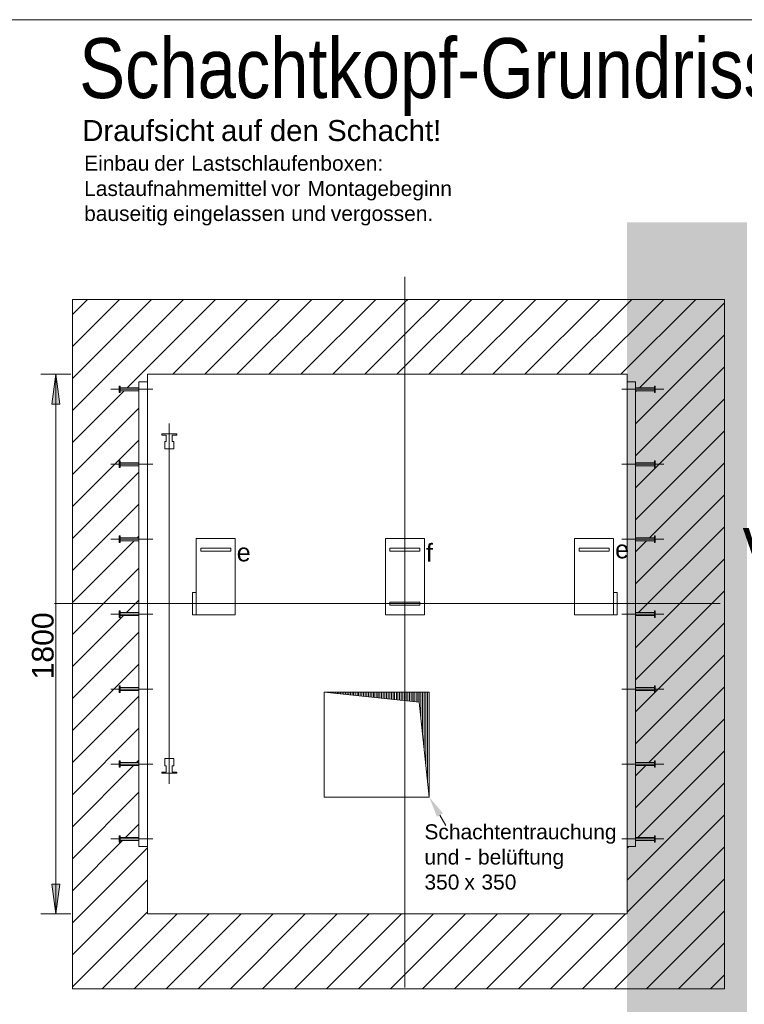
# Model space of a CAD drawing. Extents: x 294 to 994, y 7 to 427.
# Tile 9 of 31: x 561 to 609, y 44 to 110. Entities that reach past the tile are written whole.
import ezdxf
from ezdxf.lldxf.tags import DXFTag

# ---------------------------------------------------------------- set-up
doc = ezdxf.new("R2010")
doc.units = 0
doc.layers.get('0').update_dxf_attribs({"lineweight": 5})
for name, color, linetype, lineweight, true_color in [('3', 9, 'grob', 5, 0x808080), ('7', 6, 'ACAD_ISO10W100', 5, 0xff00ff), ('8_Schraffur', 3, 'Continuous', 5, 0x00ff00)]:
    doc.layers.add(name, color=color, linetype=linetype, lineweight=lineweight, true_color=true_color)
doc.layers.add('9', color=7, linetype='Continuous', lineweight=5)
doc.layers.add('Technik-mittel', color=7, linetype='Continuous', lineweight=13)
doc.layers.add('_3d_View_', color=7, linetype='Continuous')
doc.layers.add('X_Geometrie', color=3, linetype='Continuous', lineweight=50, true_color=0x00ff00, plot=False)
doc.styles.get("Standard").update_dxf_attribs({"font": 'arial.ttf'})
tags = doc.linetypes.add('ACAD_ISO10W100', pattern=[18.5, 12, -3, 0.5, -3]).pattern_tags.tags
tags[10:11] = [DXFTag(74, 4), DXFTag(75, 0), DXFTag(340, '0'), DXFTag(46, 1.0), DXFTag(50, 0.0), DXFTag(44, 0.0), DXFTag(45, 0.0)]
tags[8:9] = [DXFTag(74, 4), DXFTag(75, 0), DXFTag(340, '0'), DXFTag(46, 1.0), DXFTag(50, 0.0), DXFTag(44, 0.0), DXFTag(45, 0.0)]
tags[6:7] = [DXFTag(74, 4), DXFTag(75, 0), DXFTag(340, '0'), DXFTag(46, 1.0), DXFTag(50, 0.0), DXFTag(44, 0.0), DXFTag(45, 0.0)]
tags[4:5] = [DXFTag(74, 4), DXFTag(75, 0), DXFTag(340, '0'), DXFTag(46, 1.0), DXFTag(50, 0.0), DXFTag(44, 0.0), DXFTag(45, 0.0)]
tags = doc.linetypes.add('fein_strichliert', pattern=[4, 1, -2, 1]).pattern_tags.tags
tags[8:9] = [DXFTag(74, 4), DXFTag(75, 0), DXFTag(340, '0'), DXFTag(46, 0.0), DXFTag(50, 0.0), DXFTag(44, 0.0), DXFTag(45, 0.0)]
tags[6:7] = [DXFTag(74, 4), DXFTag(75, 0), DXFTag(340, '0'), DXFTag(46, 0.0), DXFTag(50, 0.0), DXFTag(44, 0.0), DXFTag(45, 0.0)]
tags[4:5] = [DXFTag(74, 4), DXFTag(75, 0), DXFTag(340, '0'), DXFTag(46, 0.0), DXFTag(50, 0.0), DXFTag(44, 0.0), DXFTag(45, 0.0)]
tags = doc.linetypes.add('grob', pattern=[14, 3, -8, 3]).pattern_tags.tags
tags[8:9] = [DXFTag(74, 4), DXFTag(75, 0), DXFTag(340, '0'), DXFTag(46, 0.0), DXFTag(50, 0.0), DXFTag(44, 0.0), DXFTag(45, 0.0)]
tags[6:7] = [DXFTag(74, 4), DXFTag(75, 0), DXFTag(340, '0'), DXFTag(46, 0.0), DXFTag(50, 0.0), DXFTag(44, 0.0), DXFTag(45, 0.0)]
tags[4:5] = [DXFTag(74, 4), DXFTag(75, 0), DXFTag(340, '0'), DXFTag(46, 0.0), DXFTag(50, 0.0), DXFTag(44, 0.0), DXFTag(45, 0.0)]

# ---------------------------------------------------------------- blocks, each defined once
blk = doc.blocks.new('Schraffur-A05LE1BVBH', base_point=(564.404, 45.237))
at = {"color": 0, "linetype": 'fein_strichliert', "lineweight": -2, "ltscale": 0.13}
for p, q in [((586.584, 86.78), (591.042, 91.237)), ((586.584, 91.051), (586.771, 91.237)), ((590.313, 86.238), (595.313, 91.237)), ((594.584, 86.238), (599.584, 91.237)), ((598.855, 86.238), (603.855, 91.237)), ((602.225, 85.337), (607.904, 91.016)), ((601.964, 80.805), (607.904, 86.745)), ((601.964, 85.076), (602.025, 85.137)), ((601.964, 76.534), (607.904, 82.474)), ((601.964, 72.263), (607.904, 78.203)), ((601.964, 67.992), (607.904, 73.932)), ((564.404, 68.871), (566.471, 70.937)), ((603.284, 65.041), (607.904, 69.661)), ((564.404, 64.6), (568.844, 69.04)), ((602.851, 60.337), (607.904, 65.39)), ((564.404, 60.329), (568.844, 64.769)), ((601.964, 63.721), (603.26, 65.017)), ((602.122, 55.337), (607.904, 61.119)), ((568.684, 60.337), (568.844, 60.498)), ((564.404, 56.058), (568.484, 60.137)), ((601.964, 59.45), (602.651, 60.137)), ((601.404, 50.349), (607.904, 56.849)), ((567.954, 55.337), (568.844, 56.227)), ((564.404, 51.787), (567.754, 55.137)), ((601.404, 54.619), (601.522, 54.737)), ((600.564, 45.237), (607.904, 52.578)), ((564.404, 47.516), (569.404, 52.516)), ((566.397, 45.237), (571.397, 50.237)), ((570.668, 45.237), (575.668, 50.237)), ((574.939, 45.237), (579.939, 50.237)), ((579.209, 45.237), (584.209, 50.237)), ((583.48, 45.237), (588.48, 50.237)), ((587.751, 45.237), (592.751, 50.237)), ((592.022, 45.237), (597.022, 50.237)), ((596.293, 45.237), (601.293, 50.237)), ((604.835, 45.237), (607.904, 48.307))]:
    blk.add_line(p, q, dxfattribs=at)
at = {"color": 0, "lineweight": -2}
for p, q in [((586.584, 88.915), (588.907, 91.237)), ((588.178, 86.238), (593.177, 91.237)), ((592.448, 86.238), (597.448, 91.237)), ((596.719, 86.238), (601.719, 91.237)), ((600.99, 86.238), (605.99, 91.237)), ((601.964, 82.94), (607.904, 88.88)), ((601.964, 78.67), (607.904, 84.61)), ((602.903, 75.337), (607.904, 80.339)), ((602.174, 70.337), (607.904, 76.068)), ((601.964, 74.399), (602.703, 75.137)), ((601.964, 65.857), (607.904, 71.797)), ((568.006, 70.337), (568.606, 70.937)), ((564.404, 66.735), (567.806, 70.137)), ((601.964, 70.128), (601.974, 70.137)), ((601.964, 61.586), (607.904, 67.526)), ((564.404, 62.464), (568.844, 66.904)), ((601.964, 57.315), (607.904, 63.255)), ((564.404, 58.193), (568.844, 62.633)), ((601.404, 52.484), (607.904, 58.984)), ((564.404, 53.922), (568.844, 58.362)), ((564.404, 49.651), (569.404, 54.651)), ((598.429, 45.237), (607.904, 54.713)), ((564.404, 45.38), (569.404, 50.38)), ((568.532, 45.237), (573.532, 50.237)), ((572.803, 45.237), (577.803, 50.237)), ((577.074, 45.237), (582.074, 50.237)), ((581.345, 45.237), (586.345, 50.237)), ((585.616, 45.237), (590.616, 50.237)), ((589.887, 45.237), (594.887, 50.237)), ((594.158, 45.237), (599.158, 50.237)), ((602.7, 45.237), (607.904, 50.442)), ((606.97, 45.237), (607.904, 46.171))]:
    blk.add_line(p, q, dxfattribs=at)
blk = doc.blocks.new('Schraffur-A05LE1BXBH', base_point=(564.404, 70.937))
at = {"color": 0, "lineweight": -2}
for p, q in [((564.404, 83.819), (571.823, 91.237)), ((564.404, 88.09), (567.552, 91.237)), ((571.094, 86.238), (576.094, 91.237)), ((575.365, 86.238), (580.365, 91.237)), ((579.636, 86.238), (584.636, 91.237)), ((583.907, 86.238), (586.584, 88.915)), ((564.404, 79.548), (568.844, 83.988)), ((564.404, 75.277), (568.844, 79.717)), ((564.404, 71.006), (568.535, 75.137)), ((568.735, 75.337), (568.844, 75.446)), ((568.606, 70.937), (568.844, 71.175))]:
    blk.add_line(p, q, dxfattribs=at)
at = {"color": 0, "linetype": 'fein_strichliert', "lineweight": -2, "ltscale": 0.13}
for p, q in [((564.404, 85.954), (569.687, 91.237)), ((564.404, 90.225), (565.416, 91.237)), ((568.058, 85.337), (573.958, 91.237)), ((573.229, 86.238), (578.229, 91.237)), ((577.5, 86.238), (582.5, 91.237)), ((581.771, 86.238), (586.584, 91.051)), ((586.042, 86.238), (586.584, 86.78)), ((564.404, 81.683), (567.858, 85.137)), ((564.404, 77.412), (568.844, 81.852)), ((564.404, 73.141), (568.844, 77.581)), ((566.471, 70.937), (568.844, 73.31))]:
    blk.add_line(p, q, dxfattribs=at)
blk = doc.blocks.new('MText-A05LE1CBBH', base_point=(587.886, 51.863))
at = {"color": 0, "linetype": 'ByBlock', "lineweight": -2, "ltscale": 0.13, "char_height": 1, "attachment_point": 1}
for s, insert in [('{\\fArial Unicode MS;Schachtentrauchung}', (587.886, 56.216)), ('{\\fArial Unicode MS;und}', (587.886, 54.534)), ('{\\fArial Unicode MS;belüftung}', (591.458, 54.534)), ('{\\fArial Unicode MS;-}', (590.557, 54.534)), ('{\\fArial Unicode MS;350}', (587.886, 52.863)), ('{\\fArial Unicode MS;x}', (590.551, 52.863)), ('{\\fArial Unicode MS;350}', (591.688, 52.863))]:
    blk.add_mtext(s, dxfattribs=dict(at, insert=insert))
blk = doc.blocks.new('Blockreferenz-A05LE1CJBH', base_point=(601.044, 54.737))
at = {"color": 0, "linetype": 'ByBlock', "lineweight": -2, "ltscale": 0.13}
for p, q in [((601.404, 54.737), (601.404, 85.737)), ((601.404, 85.737), (601.964, 85.737)), ((601.964, 54.737), (601.964, 85.737)), ((601.964, 54.737), (601.404, 54.737))]:
    blk.add_line(p, q, dxfattribs=at)
at = {"layer": '3', "linetype": 'grob', "lineweight": -2, "ltscale": 0.13}
for p, q in [((603.224, 85.44), (603.224, 85.457)), ((603.224, 85.457), (603.284, 85.457)), ((603.224, 85.393), (603.224, 85.44)), ((603.284, 85.457), (603.284, 85.44)), ((603.284, 85.44), (603.284, 85.393)), ((601.964, 85.33), (601.964, 85.337)), ((601.964, 85.337), (603.224, 85.337)), ((601.964, 85.308), (601.964, 85.33)), ((601.964, 85.275), (601.964, 85.308)), ((601.964, 85.237), (601.964, 85.275)), ((601.964, 85.199), (601.964, 85.237)), ((601.964, 85.166), (601.964, 85.199)), ((601.964, 85.145), (601.964, 85.166)), ((601.964, 85.137), (601.964, 85.145)), ((603.224, 85.137), (601.964, 85.137)), ((603.224, 85.321), (603.224, 85.393)), ((603.224, 85.337), (603.224, 85.33)), ((603.224, 85.33), (603.224, 85.308)), ((603.224, 85.237), (603.224, 85.321)), ((603.224, 85.308), (603.224, 85.275)), ((603.224, 85.275), (603.224, 85.237)), ((603.224, 85.153), (603.224, 85.237)), ((603.224, 85.237), (603.224, 85.199)), ((603.224, 85.199), (603.224, 85.166)), ((603.224, 85.166), (603.224, 85.145)), ((603.224, 85.082), (603.224, 85.153)), ((603.224, 85.145), (603.224, 85.137)), ((603.224, 85.034), (603.224, 85.082)), ((603.224, 85.017), (603.224, 85.034)), ((603.284, 85.017), (603.224, 85.017)), ((603.284, 85.393), (603.284, 85.321)), ((603.284, 85.321), (603.284, 85.237)), ((603.284, 85.237), (603.284, 85.153)), ((603.284, 85.153), (603.284, 85.082)), ((603.284, 85.082), (603.284, 85.034)), ((603.284, 85.034), (603.284, 85.017)), ((601.964, 80.33), (601.964, 80.337)), ((601.964, 80.337), (603.224, 80.337)), ((601.964, 80.308), (601.964, 80.33)), ((601.964, 80.275), (601.964, 80.308)), ((601.964, 80.237), (601.964, 80.275)), ((601.964, 80.199), (601.964, 80.237)), ((601.964, 80.166), (601.964, 80.199)), ((601.964, 80.145), (601.964, 80.166)), ((601.964, 80.137), (601.964, 80.145)), ((603.224, 80.44), (603.224, 80.457)), ((603.224, 80.457), (603.284, 80.457)), ((603.224, 80.393), (603.224, 80.44)), ((603.224, 80.321), (603.224, 80.393)), ((603.224, 80.337), (603.224, 80.33)), ((603.224, 80.33), (603.224, 80.308)), ((603.224, 80.237), (603.224, 80.321)), ((603.224, 80.308), (603.224, 80.275)), ((603.224, 80.275), (603.224, 80.237)), ((603.224, 80.153), (603.224, 80.237)), ((603.224, 80.237), (603.224, 80.199)), ((603.224, 80.199), (603.224, 80.166)), ((603.224, 80.166), (603.224, 80.145)), ((603.224, 80.082), (603.224, 80.153)), ((603.224, 80.145), (603.224, 80.137)), ((603.284, 80.457), (603.284, 80.44)), ((603.284, 80.44), (603.284, 80.393)), ((603.284, 80.393), (603.284, 80.321)), ((603.284, 80.321), (603.284, 80.237)), ((603.284, 80.237), (603.284, 80.153)), ((603.284, 80.153), (603.284, 80.082)), ((603.224, 80.137), (601.964, 80.137)), ((603.224, 80.034), (603.224, 80.082)), ((603.224, 80.017), (603.224, 80.034)), ((603.284, 80.017), (603.224, 80.017)), ((603.284, 80.082), (603.284, 80.034)), ((603.284, 80.034), (603.284, 80.017)), ((601.964, 75.33), (601.964, 75.337)), ((601.964, 75.337), (603.224, 75.337)), ((601.964, 75.308), (601.964, 75.33)), ((601.964, 75.275), (601.964, 75.308)), ((601.964, 75.237), (601.964, 75.275)), ((601.964, 75.199), (601.964, 75.237)), ((601.964, 75.166), (601.964, 75.199)), ((601.964, 75.145), (601.964, 75.166)), ((601.964, 75.137), (601.964, 75.145)), ((603.224, 75.137), (601.964, 75.137)), ((603.224, 75.44), (603.224, 75.457)), ((603.224, 75.457), (603.284, 75.457)), ((603.224, 75.393), (603.224, 75.44)), ((603.224, 75.321), (603.224, 75.393)), ((603.224, 75.337), (603.224, 75.33)), ((603.224, 75.33), (603.224, 75.308)), ((603.224, 75.237), (603.224, 75.321)), ((603.224, 75.308), (603.224, 75.275)), ((603.224, 75.275), (603.224, 75.237)), ((603.224, 75.153), (603.224, 75.237)), ((603.224, 75.237), (603.224, 75.199)), ((603.224, 75.199), (603.224, 75.166)), ((603.224, 75.166), (603.224, 75.145)), ((603.224, 75.082), (603.224, 75.153)), ((603.224, 75.145), (603.224, 75.137)), ((603.224, 75.034), (603.224, 75.082)), ((603.224, 75.017), (603.224, 75.034)), ((603.284, 75.017), (603.224, 75.017)), ((603.284, 75.457), (603.284, 75.44)), ((603.284, 75.44), (603.284, 75.393)), ((603.284, 75.393), (603.284, 75.321)), ((603.284, 75.321), (603.284, 75.237)), ((603.284, 75.237), (603.284, 75.153)), ((603.284, 75.153), (603.284, 75.082)), ((603.284, 75.082), (603.284, 75.034)), ((603.284, 75.034), (603.284, 75.017)), ((601.964, 70.33), (601.964, 70.337)), ((601.964, 70.337), (603.224, 70.337)), ((601.964, 70.308), (601.964, 70.33)), ((601.964, 70.275), (601.964, 70.308)), ((603.224, 70.44), (603.224, 70.457)), ((603.224, 70.457), (603.284, 70.457)), ((603.224, 70.393), (603.224, 70.44)), ((603.224, 70.321), (603.224, 70.393)), ((603.224, 70.337), (603.224, 70.33)), ((603.224, 70.33), (603.224, 70.308)), ((603.224, 70.237), (603.224, 70.321)), ((603.224, 70.308), (603.224, 70.275)), ((603.284, 70.457), (603.284, 70.44)), ((603.284, 70.44), (603.284, 70.393)), ((603.284, 70.393), (603.284, 70.321)), ((603.284, 70.321), (603.284, 70.237)), ((601.964, 70.237), (601.964, 70.275)), ((601.964, 70.199), (601.964, 70.237)), ((601.964, 70.166), (601.964, 70.199)), ((601.964, 70.145), (601.964, 70.166)), ((601.964, 70.137), (601.964, 70.145)), ((603.224, 70.137), (601.964, 70.137)), ((603.224, 70.275), (603.224, 70.237)), ((603.224, 70.153), (603.224, 70.237)), ((603.224, 70.237), (603.224, 70.199)), ((603.224, 70.199), (603.224, 70.166)), ((603.224, 70.166), (603.224, 70.145)), ((603.224, 70.082), (603.224, 70.153)), ((603.224, 70.145), (603.224, 70.137)), ((603.224, 70.034), (603.224, 70.082)), ((603.224, 70.017), (603.224, 70.034)), ((603.284, 70.017), (603.224, 70.017)), ((603.284, 70.237), (603.284, 70.153)), ((603.284, 70.153), (603.284, 70.082)), ((603.284, 70.082), (603.284, 70.034)), ((603.284, 70.034), (603.284, 70.017)), ((601.964, 65.33), (601.964, 65.337)), ((601.964, 65.337), (603.224, 65.337)), ((601.964, 65.308), (601.964, 65.33)), ((601.964, 65.275), (601.964, 65.308)), ((601.964, 65.237), (601.964, 65.275)), ((601.964, 65.199), (601.964, 65.237)), ((601.964, 65.166), (601.964, 65.199)), ((601.964, 65.145), (601.964, 65.166)), ((601.964, 65.137), (601.964, 65.145)), ((603.224, 65.137), (601.964, 65.137)), ((603.224, 65.44), (603.224, 65.457)), ((603.224, 65.457), (603.284, 65.457)), ((603.224, 65.393), (603.224, 65.44)), ((603.224, 65.321), (603.224, 65.393)), ((603.224, 65.337), (603.224, 65.33)), ((603.224, 65.33), (603.224, 65.308)), ((603.224, 65.237), (603.224, 65.321)), ((603.224, 65.308), (603.224, 65.275)), ((603.224, 65.275), (603.224, 65.237)), ((603.224, 65.153), (603.224, 65.237)), ((603.224, 65.237), (603.224, 65.199)), ((603.224, 65.199), (603.224, 65.166)), ((603.224, 65.166), (603.224, 65.145)), ((603.224, 65.082), (603.224, 65.153)), ((603.224, 65.145), (603.224, 65.137)), ((603.224, 65.034), (603.224, 65.082)), ((603.284, 65.457), (603.284, 65.44)), ((603.284, 65.44), (603.284, 65.393)), ((603.284, 65.393), (603.284, 65.321)), ((603.284, 65.321), (603.284, 65.237)), ((603.284, 65.237), (603.284, 65.153)), ((603.284, 65.153), (603.284, 65.082)), ((603.284, 65.082), (603.284, 65.034)), ((603.224, 65.017), (603.224, 65.034)), ((603.284, 65.017), (603.224, 65.017)), ((603.284, 65.034), (603.284, 65.017)), ((603.224, 60.44), (603.224, 60.457)), ((603.224, 60.457), (603.284, 60.457)), ((603.224, 60.393), (603.224, 60.44)), ((603.284, 60.457), (603.284, 60.44)), ((603.284, 60.44), (603.284, 60.393)), ((601.964, 60.33), (601.964, 60.337)), ((601.964, 60.337), (603.224, 60.337)), ((601.964, 60.308), (601.964, 60.33)), ((601.964, 60.275), (601.964, 60.308)), ((601.964, 60.237), (601.964, 60.275)), ((601.964, 60.199), (601.964, 60.237)), ((601.964, 60.166), (601.964, 60.199)), ((601.964, 60.145), (601.964, 60.166)), ((601.964, 60.137), (601.964, 60.145)), ((603.224, 60.137), (601.964, 60.137)), ((603.224, 60.321), (603.224, 60.393)), ((603.224, 60.337), (603.224, 60.33)), ((603.224, 60.33), (603.224, 60.308)), ((603.224, 60.237), (603.224, 60.321)), ((603.224, 60.308), (603.224, 60.275)), ((603.224, 60.275), (603.224, 60.237)), ((603.224, 60.153), (603.224, 60.237)), ((603.224, 60.237), (603.224, 60.199)), ((603.224, 60.199), (603.224, 60.166)), ((603.224, 60.166), (603.224, 60.145)), ((603.224, 60.082), (603.224, 60.153)), ((603.224, 60.145), (603.224, 60.137)), ((603.224, 60.034), (603.224, 60.082)), ((603.224, 60.017), (603.224, 60.034)), ((603.284, 60.017), (603.224, 60.017)), ((603.284, 60.393), (603.284, 60.321)), ((603.284, 60.321), (603.284, 60.237)), ((603.284, 60.237), (603.284, 60.153)), ((603.284, 60.153), (603.284, 60.082)), ((603.284, 60.082), (603.284, 60.034)), ((603.284, 60.034), (603.284, 60.017)), ((601.964, 55.33), (601.964, 55.337)), ((601.964, 55.337), (603.224, 55.337)), ((601.964, 55.308), (601.964, 55.33)), ((601.964, 55.275), (601.964, 55.308)), ((601.964, 55.237), (601.964, 55.275)), ((601.964, 55.199), (601.964, 55.237)), ((601.964, 55.166), (601.964, 55.199)), ((603.224, 55.44), (603.224, 55.457)), ((603.224, 55.457), (603.284, 55.457)), ((603.224, 55.393), (603.224, 55.44)), ((603.224, 55.321), (603.224, 55.393)), ((603.224, 55.337), (603.224, 55.33)), ((603.224, 55.33), (603.224, 55.308)), ((603.224, 55.237), (603.224, 55.321)), ((603.224, 55.308), (603.224, 55.275)), ((603.224, 55.275), (603.224, 55.237)), ((603.224, 55.153), (603.224, 55.237)), ((603.224, 55.237), (603.224, 55.199)), ((603.224, 55.199), (603.224, 55.166)), ((603.284, 55.457), (603.284, 55.44)), ((603.284, 55.44), (603.284, 55.393)), ((603.284, 55.393), (603.284, 55.321)), ((603.284, 55.321), (603.284, 55.237)), ((603.284, 55.237), (603.284, 55.153)), ((601.964, 55.145), (601.964, 55.166)), ((601.964, 55.137), (601.964, 55.145)), ((603.224, 55.137), (601.964, 55.137)), ((603.224, 55.166), (603.224, 55.145)), ((603.224, 55.082), (603.224, 55.153)), ((603.224, 55.145), (603.224, 55.137)), ((603.224, 55.034), (603.224, 55.082)), ((603.224, 55.017), (603.224, 55.034)), ((603.284, 55.017), (603.224, 55.017)), ((603.284, 55.153), (603.284, 55.082)), ((603.284, 55.082), (603.284, 55.034)), ((603.284, 55.034), (603.284, 55.017))]:
    blk.add_line(p, q, dxfattribs=at)
at = {"layer": '7', "linetype": 'ACAD_ISO10W100', "lineweight": -2, "ltscale": 0.13}
for p, q in [((601.044, 85.237), (603.844, 85.237)), ((601.044, 80.237), (603.844, 80.237)), ((601.044, 75.237), (603.844, 75.237)), ((601.044, 70.237), (603.844, 70.237)), ((601.044, 65.237), (603.844, 65.237)), ((601.044, 60.237), (603.844, 60.237)), ((601.044, 55.237), (603.844, 55.237))]:
    blk.add_line(p, q, dxfattribs=at)
blk = doc.blocks.new('Blockreferenz-A05LE1CLBH', base_point=(581.204, 58.037))
at = {"color": 0, "linetype": 'ByBlock', "lineweight": -2, "ltscale": 0.13}
for p, q in [((581.204, 65.037), (587.536, 64.358)), ((581.642, 65.037), (581.642, 64.991)), ((581.747, 65.037), (581.747, 64.979)), ((581.852, 65.037), (581.852, 64.968)), ((581.957, 65.037), (581.957, 64.952)), ((582.079, 65.037), (582.079, 64.944)), ((582.184, 65.037), (582.184, 64.932)), ((582.289, 65.037), (582.289, 64.921)), ((582.394, 65.037), (582.394, 64.91)), ((582.517, 65.037), (582.517, 64.897)), ((582.622, 65.037), (582.622, 64.885)), ((582.727, 65.037), (582.727, 64.874)), ((582.832, 65.037), (582.832, 64.863)), ((582.954, 65.037), (582.954, 64.85)), ((583.059, 65.037), (583.059, 64.839)), ((583.164, 65.037), (583.164, 64.827)), ((583.269, 65.037), (583.269, 64.816)), ((583.392, 65.037), (583.392, 64.803)), ((583.497, 65.037), (583.497, 64.792)), ((583.602, 65.037), (583.602, 64.78)), ((583.707, 65.037), (583.707, 64.769)), ((583.829, 65.037), (583.829, 64.756)), ((583.934, 65.037), (583.934, 64.745)), ((584.039, 65.037), (584.039, 64.733)), ((584.144, 65.037), (584.144, 64.722)), ((584.267, 65.037), (584.267, 64.709)), ((584.372, 65.037), (584.372, 64.698)), ((584.477, 65.037), (584.477, 64.687)), ((584.582, 65.037), (584.582, 64.675)), ((584.704, 65.037), (584.704, 64.662)), ((584.809, 65.037), (584.809, 64.651)), ((584.914, 65.037), (584.914, 64.64)), ((585.019, 65.037), (585.019, 64.628)), ((585.142, 65.037), (585.142, 64.615)), ((585.247, 65.037), (585.247, 64.604)), ((585.352, 65.037), (585.352, 64.593)), ((585.457, 65.037), (585.457, 64.581)), ((585.579, 65.037), (585.579, 64.568)), ((585.684, 65.037), (585.684, 64.557)), ((585.789, 65.037), (585.789, 64.546)), ((585.894, 65.037), (585.894, 64.535)), ((586.017, 65.037), (586.017, 64.521)), ((586.122, 65.037), (586.122, 64.51)), ((586.227, 65.037), (586.227, 64.499)), ((586.332, 65.037), (586.332, 64.488)), ((586.454, 65.037), (586.454, 64.474)), ((586.559, 65.037), (586.559, 64.463)), ((586.664, 65.037), (586.664, 64.452)), ((586.769, 65.037), (586.769, 64.441)), ((586.892, 65.037), (586.892, 64.428)), ((586.997, 65.037), (586.997, 64.416)), ((587.102, 65.037), (587.102, 64.405)), ((587.207, 65.037), (587.207, 64.394)), ((587.329, 65.037), (587.329, 64.381)), ((587.434, 65.037), (587.434, 64.369)), ((587.539, 65.037), (587.539, 64.33)), ((587.644, 65.037), (587.644, 63.337)), ((587.767, 65.037), (587.767, 62.177)), ((587.872, 65.037), (587.872, 61.184)), ((587.977, 65.037), (587.977, 60.19)), ((588.082, 65.037), (588.082, 59.197)), ((587.536, 64.358), (588.204, 58.037))]:
    blk.add_line(p, q, dxfattribs=at)
blk = doc.blocks.new('Blockreferenz-A05LE1CNBH', base_point=(566.964, 54.737))
at = {"color": 0, "linetype": 'ByBlock', "lineweight": -2, "ltscale": 0.13}
for p, q in [((569.404, 85.737), (568.844, 85.737)), ((568.844, 54.737), (568.844, 85.737)), ((569.404, 54.737), (569.404, 85.737)), ((568.844, 54.737), (569.404, 54.737))]:
    blk.add_line(p, q, dxfattribs=at)
at = {"layer": '3', "linetype": 'grob', "lineweight": -2, "ltscale": 0.13}
for p, q in [((567.584, 85.457), (567.524, 85.457)), ((567.524, 85.457), (567.524, 85.44)), ((567.524, 85.44), (567.524, 85.393)), ((567.584, 85.44), (567.584, 85.457)), ((567.584, 85.393), (567.584, 85.44)), ((567.524, 85.393), (567.524, 85.321)), ((567.524, 85.321), (567.524, 85.237)), ((567.524, 85.237), (567.524, 85.153)), ((567.524, 85.153), (567.524, 85.082)), ((567.524, 85.082), (567.524, 85.034)), ((567.524, 85.034), (567.524, 85.017)), ((567.524, 85.017), (567.584, 85.017)), ((567.584, 85.321), (567.584, 85.393)), ((567.584, 85.337), (567.584, 85.33)), ((568.844, 85.337), (567.584, 85.337)), ((567.584, 85.33), (567.584, 85.308)), ((567.584, 85.237), (567.584, 85.321)), ((567.584, 85.308), (567.584, 85.275)), ((567.584, 85.275), (567.584, 85.237)), ((567.584, 85.153), (567.584, 85.237)), ((567.584, 85.237), (567.584, 85.199)), ((567.584, 85.199), (567.584, 85.166)), ((567.584, 85.166), (567.584, 85.145)), ((567.584, 85.082), (567.584, 85.153)), ((567.584, 85.145), (567.584, 85.137)), ((567.584, 85.137), (568.844, 85.137)), ((567.584, 85.034), (567.584, 85.082)), ((567.584, 85.017), (567.584, 85.034)), ((568.844, 85.33), (568.844, 85.337)), ((568.844, 85.308), (568.844, 85.33)), ((568.844, 85.275), (568.844, 85.308)), ((568.844, 85.237), (568.844, 85.275)), ((568.844, 85.199), (568.844, 85.237)), ((568.844, 85.166), (568.844, 85.199)), ((568.844, 85.145), (568.844, 85.166)), ((568.844, 85.137), (568.844, 85.145)), ((567.584, 80.457), (567.524, 80.457)), ((567.524, 80.457), (567.524, 80.44)), ((567.524, 80.44), (567.524, 80.393)), ((567.524, 80.393), (567.524, 80.321)), ((567.524, 80.321), (567.524, 80.237)), ((567.524, 80.237), (567.524, 80.153)), ((567.524, 80.153), (567.524, 80.082)), ((567.584, 80.44), (567.584, 80.457)), ((567.584, 80.393), (567.584, 80.44)), ((567.584, 80.321), (567.584, 80.393)), ((567.584, 80.337), (567.584, 80.33)), ((568.844, 80.337), (567.584, 80.337)), ((567.584, 80.33), (567.584, 80.308)), ((567.584, 80.237), (567.584, 80.321)), ((567.584, 80.308), (567.584, 80.275)), ((567.584, 80.275), (567.584, 80.237)), ((567.584, 80.153), (567.584, 80.237)), ((567.584, 80.237), (567.584, 80.199)), ((567.584, 80.199), (567.584, 80.166)), ((567.584, 80.166), (567.584, 80.145)), ((567.584, 80.082), (567.584, 80.153)), ((567.584, 80.145), (567.584, 80.137)), ((568.844, 80.33), (568.844, 80.337)), ((568.844, 80.308), (568.844, 80.33)), ((568.844, 80.275), (568.844, 80.308)), ((568.844, 80.237), (568.844, 80.275)), ((568.844, 80.199), (568.844, 80.237)), ((568.844, 80.166), (568.844, 80.199)), ((568.844, 80.145), (568.844, 80.166)), ((568.844, 80.137), (568.844, 80.145)), ((567.524, 80.082), (567.524, 80.034)), ((567.524, 80.034), (567.524, 80.017)), ((567.524, 80.017), (567.584, 80.017)), ((567.584, 80.137), (568.844, 80.137)), ((567.584, 80.034), (567.584, 80.082)), ((567.584, 80.017), (567.584, 80.034)), ((567.584, 75.457), (567.524, 75.457)), ((567.524, 75.457), (567.524, 75.44)), ((567.524, 75.44), (567.524, 75.393)), ((567.524, 75.393), (567.524, 75.321)), ((567.524, 75.321), (567.524, 75.237)), ((567.524, 75.237), (567.524, 75.153)), ((567.524, 75.153), (567.524, 75.082)), ((567.524, 75.082), (567.524, 75.034)), ((567.524, 75.034), (567.524, 75.017)), ((567.524, 75.017), (567.584, 75.017)), ((567.584, 75.44), (567.584, 75.457)), ((567.584, 75.393), (567.584, 75.44)), ((567.584, 75.321), (567.584, 75.393)), ((567.584, 75.337), (567.584, 75.33)), ((568.844, 75.337), (567.584, 75.337)), ((567.584, 75.33), (567.584, 75.308)), ((567.584, 75.237), (567.584, 75.321)), ((567.584, 75.308), (567.584, 75.275)), ((567.584, 75.275), (567.584, 75.237)), ((567.584, 75.153), (567.584, 75.237)), ((567.584, 75.237), (567.584, 75.199)), ((567.584, 75.199), (567.584, 75.166)), ((567.584, 75.166), (567.584, 75.145)), ((567.584, 75.082), (567.584, 75.153)), ((567.584, 75.145), (567.584, 75.137)), ((567.584, 75.137), (568.844, 75.137)), ((567.584, 75.034), (567.584, 75.082)), ((567.584, 75.017), (567.584, 75.034)), ((568.844, 75.33), (568.844, 75.337)), ((568.844, 75.308), (568.844, 75.33)), ((568.844, 75.275), (568.844, 75.308)), ((568.844, 75.237), (568.844, 75.275)), ((568.844, 75.199), (568.844, 75.237)), ((568.844, 75.166), (568.844, 75.199)), ((568.844, 75.145), (568.844, 75.166)), ((568.844, 75.137), (568.844, 75.145)), ((567.584, 70.457), (567.524, 70.457)), ((567.524, 70.457), (567.524, 70.44)), ((567.524, 70.44), (567.524, 70.393)), ((567.524, 70.393), (567.524, 70.321)), ((567.524, 70.321), (567.524, 70.237)), ((567.584, 70.44), (567.584, 70.457)), ((567.584, 70.393), (567.584, 70.44)), ((567.584, 70.321), (567.584, 70.393)), ((567.584, 70.337), (567.584, 70.33)), ((568.844, 70.337), (567.584, 70.337)), ((567.584, 70.33), (567.584, 70.308)), ((567.584, 70.237), (567.584, 70.321)), ((567.584, 70.308), (567.584, 70.275)), ((568.844, 70.33), (568.844, 70.337)), ((568.844, 70.308), (568.844, 70.33)), ((568.844, 70.275), (568.844, 70.308)), ((567.524, 70.237), (567.524, 70.153)), ((567.524, 70.153), (567.524, 70.082)), ((567.524, 70.082), (567.524, 70.034)), ((567.524, 70.034), (567.524, 70.017)), ((567.524, 70.017), (567.584, 70.017)), ((567.584, 70.275), (567.584, 70.237)), ((567.584, 70.153), (567.584, 70.237)), ((567.584, 70.237), (567.584, 70.199)), ((567.584, 70.199), (567.584, 70.166)), ((567.584, 70.166), (567.584, 70.145)), ((567.584, 70.082), (567.584, 70.153)), ((567.584, 70.145), (567.584, 70.137)), ((567.584, 70.137), (568.844, 70.137)), ((567.584, 70.034), (567.584, 70.082)), ((567.584, 70.017), (567.584, 70.034)), ((568.844, 70.237), (568.844, 70.275)), ((568.844, 70.199), (568.844, 70.237)), ((568.844, 70.166), (568.844, 70.199)), ((568.844, 70.145), (568.844, 70.166)), ((568.844, 70.137), (568.844, 70.145)), ((567.584, 65.457), (567.524, 65.457)), ((567.524, 65.457), (567.524, 65.44)), ((567.524, 65.44), (567.524, 65.393)), ((567.524, 65.393), (567.524, 65.321)), ((567.524, 65.321), (567.524, 65.237)), ((567.524, 65.237), (567.524, 65.153)), ((567.524, 65.153), (567.524, 65.082)), ((567.524, 65.082), (567.524, 65.034)), ((567.584, 65.44), (567.584, 65.457)), ((567.584, 65.393), (567.584, 65.44)), ((567.584, 65.321), (567.584, 65.393)), ((567.584, 65.337), (567.584, 65.33)), ((568.844, 65.337), (567.584, 65.337)), ((567.584, 65.33), (567.584, 65.308)), ((567.584, 65.237), (567.584, 65.321)), ((567.584, 65.308), (567.584, 65.275)), ((567.584, 65.275), (567.584, 65.237)), ((567.584, 65.153), (567.584, 65.237)), ((567.584, 65.237), (567.584, 65.199)), ((567.584, 65.199), (567.584, 65.166)), ((567.584, 65.166), (567.584, 65.145)), ((567.584, 65.082), (567.584, 65.153)), ((567.584, 65.145), (567.584, 65.137)), ((567.584, 65.137), (568.844, 65.137)), ((567.584, 65.034), (567.584, 65.082)), ((568.844, 65.33), (568.844, 65.337)), ((568.844, 65.308), (568.844, 65.33)), ((568.844, 65.275), (568.844, 65.308)), ((568.844, 65.237), (568.844, 65.275)), ((568.844, 65.199), (568.844, 65.237)), ((568.844, 65.166), (568.844, 65.199)), ((568.844, 65.145), (568.844, 65.166)), ((568.844, 65.137), (568.844, 65.145)), ((567.524, 65.034), (567.524, 65.017)), ((567.524, 65.017), (567.584, 65.017)), ((567.584, 65.017), (567.584, 65.034)), ((567.584, 60.457), (567.524, 60.457)), ((567.524, 60.457), (567.524, 60.44)), ((567.524, 60.44), (567.524, 60.393)), ((567.584, 60.44), (567.584, 60.457)), ((567.584, 60.393), (567.584, 60.44)), ((567.524, 60.393), (567.524, 60.321)), ((567.524, 60.321), (567.524, 60.237)), ((567.524, 60.237), (567.524, 60.153)), ((567.524, 60.153), (567.524, 60.082)), ((567.524, 60.082), (567.524, 60.034)), ((567.524, 60.034), (567.524, 60.017)), ((567.524, 60.017), (567.584, 60.017)), ((567.584, 60.321), (567.584, 60.393)), ((567.584, 60.337), (567.584, 60.33)), ((568.844, 60.337), (567.584, 60.337)), ((567.584, 60.33), (567.584, 60.308)), ((567.584, 60.237), (567.584, 60.321)), ((567.584, 60.308), (567.584, 60.275)), ((567.584, 60.275), (567.584, 60.237)), ((567.584, 60.153), (567.584, 60.237)), ((567.584, 60.237), (567.584, 60.199)), ((567.584, 60.199), (567.584, 60.166)), ((567.584, 60.166), (567.584, 60.145)), ((567.584, 60.082), (567.584, 60.153)), ((567.584, 60.145), (567.584, 60.137)), ((567.584, 60.137), (568.844, 60.137)), ((567.584, 60.034), (567.584, 60.082)), ((567.584, 60.017), (567.584, 60.034)), ((568.844, 60.33), (568.844, 60.337)), ((568.844, 60.308), (568.844, 60.33)), ((568.844, 60.275), (568.844, 60.308)), ((568.844, 60.237), (568.844, 60.275)), ((568.844, 60.199), (568.844, 60.237)), ((568.844, 60.166), (568.844, 60.199)), ((568.844, 60.145), (568.844, 60.166)), ((568.844, 60.137), (568.844, 60.145)), ((567.584, 55.457), (567.524, 55.457)), ((567.524, 55.457), (567.524, 55.44)), ((567.524, 55.44), (567.524, 55.393)), ((567.524, 55.393), (567.524, 55.321)), ((567.524, 55.321), (567.524, 55.237)), ((567.524, 55.237), (567.524, 55.153)), ((567.584, 55.44), (567.584, 55.457)), ((567.584, 55.393), (567.584, 55.44)), ((567.584, 55.321), (567.584, 55.393)), ((567.584, 55.337), (567.584, 55.33)), ((568.844, 55.337), (567.584, 55.337)), ((567.584, 55.33), (567.584, 55.308)), ((567.584, 55.237), (567.584, 55.321)), ((567.584, 55.308), (567.584, 55.275)), ((567.584, 55.275), (567.584, 55.237)), ((567.584, 55.153), (567.584, 55.237)), ((567.584, 55.237), (567.584, 55.199)), ((567.584, 55.199), (567.584, 55.166)), ((568.844, 55.33), (568.844, 55.337)), ((568.844, 55.308), (568.844, 55.33)), ((568.844, 55.275), (568.844, 55.308)), ((568.844, 55.237), (568.844, 55.275)), ((568.844, 55.199), (568.844, 55.237)), ((568.844, 55.166), (568.844, 55.199)), ((567.524, 55.153), (567.524, 55.082)), ((567.524, 55.082), (567.524, 55.034)), ((567.524, 55.034), (567.524, 55.017)), ((567.524, 55.017), (567.584, 55.017)), ((567.584, 55.166), (567.584, 55.145)), ((567.584, 55.082), (567.584, 55.153)), ((567.584, 55.145), (567.584, 55.137)), ((567.584, 55.137), (568.844, 55.137)), ((567.584, 55.034), (567.584, 55.082)), ((567.584, 55.017), (567.584, 55.034)), ((568.844, 55.145), (568.844, 55.166)), ((568.844, 55.137), (568.844, 55.145))]:
    blk.add_line(p, q, dxfattribs=at)
at = {"layer": '7', "linetype": 'ACAD_ISO10W100', "lineweight": -2, "ltscale": 0.13}
for p, q in [((569.764, 85.237), (566.964, 85.237)), ((569.764, 80.237), (566.964, 80.237)), ((569.764, 75.237), (566.964, 75.237)), ((569.764, 70.237), (566.964, 70.237)), ((569.764, 65.237), (566.964, 65.237)), ((569.764, 60.237), (566.964, 60.237)), ((569.764, 55.237), (566.964, 55.237))]:
    blk.add_line(p, q, dxfattribs=at)
blk = doc.blocks.new('Blockreferenz-A05LE1CPBH', base_point=(570.864, 58.917))
at = {"layer": '7', "linetype": 'ACAD_ISO10W100', "lineweight": -2, "ltscale": 0.13}
blk.add_line((570.864, 82.957), (570.864, 58.917), dxfattribs=at)
blk = doc.blocks.new('Blockreferenz-A05LE1CZBH', base_point=(563.204, 45.337))
at = {"layer": '7', "linetype": 'ACAD_ISO10W100', "lineweight": -2, "ltscale": 0.13}
for p, q in [((586.584, 70.937), (586.584, 92.737)), ((563.204, 70.937), (586.584, 70.937)), ((586.584, 45.337), (586.584, 70.937)), ((586.584, 70.937), (607.604, 70.937))]:
    blk.add_line(p, q, dxfattribs=at)
blk = doc.blocks.new('MText-A05LE1D5BH', base_point=(575.364, 73.759))
at = {"color": 0, "linetype": 'ByBlock', "lineweight": -2, "ltscale": 0.13, "insert": (575.364, 74.959), "char_height": 1.2, "attachment_point": 1}
blk.add_mtext('{\\fArial Unicode MS;e}', dxfattribs=at)
blk = doc.blocks.new('MText-A05LE1D7BH', base_point=(565.062, 101.801))
at = {"color": 0, "linetype": 'ByBlock', "lineweight": -2, "ltscale": 0.13, "char_height": 1.4, "attachment_point": 1}
for s, insert in [('{\\fArial Unicode MS;Draufsicht}', (565.062, 103.201)), ('{\\fArial Unicode MS;auf}', (574.321, 103.201)), ('{\\fArial Unicode MS;den}', (577.576, 103.201)), ('{\\fArial Unicode MS;Schacht!}', (581.396, 103.201))]:
    blk.add_mtext(s, dxfattribs=dict(at, insert=insert))
blk = doc.blocks.new('MText-A05LE1DBBH', base_point=(600.604, 73.959))
at = {"color": 0, "linetype": 'ByBlock', "lineweight": -2, "ltscale": 0.13, "insert": (600.604, 75.159), "char_height": 1.2, "attachment_point": 1}
blk.add_mtext('{\\fArial Unicode MS;e}', dxfattribs=at)
blk = doc.blocks.new('MText-A05LE1DFBH', base_point=(565.188, 96.468))
at = {"color": 0, "linetype": 'ByBlock', "lineweight": -2, "ltscale": 0.13, "char_height": 1, "attachment_point": 1}
for s, insert in [('{\\fArial Unicode MS;Einbau}', (565.188, 100.817)), ('{\\fArial Unicode MS;der}', (569.862, 100.817)), ('{\\fArial Unicode MS;Lastschlaufenboxen:}', (572.324, 100.817)), ('{\\fArial Unicode MS;Lastaufnahmemittel}', (565.188, 99.135)), ('{\\fArial Unicode MS;Montagebeginn}', (580.085, 99.135)), ('{\\fArial Unicode MS;vor}', (577.67, 99.135)), ('{\\fArial Unicode MS;bauseitig}', (565.188, 97.468)), ('{\\fArial Unicode MS;eingelassen}', (571.123, 97.468)), ('{\\fArial Unicode MS;und}', (578.999, 97.468)), ('{\\fArial Unicode MS;vergossen.}', (581.642, 97.468))]:
    blk.add_mtext(s, dxfattribs=dict(at, insert=insert))
blk = doc.blocks.new('MText-A05LE1DHBH', base_point=(587.984, 73.737))
at = {"color": 0, "linetype": 'ByBlock', "lineweight": -2, "ltscale": 0.13, "insert": (587.984, 74.937), "char_height": 1.2, "attachment_point": 1}
blk.add_mtext('{\\fArial Unicode MS;f}', dxfattribs=at)
blk = doc.blocks.new('MText-A05LE1DJBH', base_point=(564.862, 104.668))
at = {"color": 0, "linetype": 'ByBlock', "lineweight": -2, "ltscale": 0.13, "insert": (564.862, 108.668), "char_height": 4, "attachment_point": 1}
blk.add_mtext('{\\fArial Narrow;Schachtkopf-Grundriss}', dxfattribs=at)
blk = doc.blocks.new('Polygon-A05LE1DLBH', base_point=(564.404, 45.237))
at = {"color": 0, "linetype": 'ByBlock', "lineweight": -2, "ltscale": 0.13}
for p, q in [((564.404, 45.237), (564.404, 91.237)), ((564.404, 91.237), (607.904, 91.237)), ((607.904, 91.237), (607.904, 45.237)), ((607.904, 45.237), (564.404, 45.237))]:
    blk.add_line(p, q, dxfattribs=at)
blk = doc.blocks.new('Polygon-A05LE1EHBH', base_point=(581.204, 58.037))
at = {"color": 0, "linetype": 'ByBlock', "lineweight": -2, "ltscale": 0.13}
for p, q in [((581.204, 65.037), (581.204, 58.037)), ((588.204, 65.037), (581.204, 65.037)), ((588.204, 58.037), (588.204, 65.037)), ((581.204, 58.037), (588.204, 58.037))]:
    blk.add_line(p, q, dxfattribs=at)
blk = doc.blocks.new('Polygon-A05LE1EJBH', base_point=(569.404, 50.237))
at = {"color": 0, "linetype": 'ByBlock', "lineweight": -2, "ltscale": 0.13}
for p, q in [((569.404, 50.237), (569.404, 86.238)), ((569.404, 86.238), (601.404, 86.238)), ((601.404, 86.238), (601.404, 50.237)), ((601.404, 50.237), (569.404, 50.237))]:
    blk.add_line(p, q, dxfattribs=at)
blk = doc.blocks.new('Polygon-A05LE1ELBH', base_point=(601.404, 40.952))
at = {"color": 0, "linetype": 'ByBlock', "lineweight": -2, "ltscale": 0.5}
blk.add_solid([(609.404, 40.952), (601.404, 40.952), (609.404, 96.367), (601.404, 96.367)], dxfattribs=at)
blk = doc.blocks.new('Polygon-A05LE1GHBH', base_point=(563.035, 50.237))
at = {"color": 0, "linetype": 'ByBlock', "lineweight": -2, "ltscale": 0.13}
blk.add_solid([(563.296, 50.237), (563.035, 52.22), (563.557, 52.22)], dxfattribs=at)
blk = doc.blocks.new('Polygon-A05LE1GJBH', base_point=(563.035, 84.255))
at = {"color": 0, "linetype": 'ByBlock', "lineweight": -2, "ltscale": 0.13}
blk.add_solid([(563.296, 86.238), (563.557, 84.255), (563.035, 84.255)], dxfattribs=at)
blk = doc.blocks.new('3D-Ansicht-Rahmen-A05LE1HXBH', base_point=(484.487, 16.379))
at = {"color": 0, "linetype": 'ByBlock', "lineweight": -2, "ltscale": 0.13}
blk.add_line((484.487, 109.897), (663.072, 109.897), dxfattribs=at)

msp = doc.modelspace()

# ---------------------------------------------------------------- linework, layer by layer
at = {"ltscale": 0.13}
for p, q in [((570.364, 82.257), (570.364, 82.187)), ((570.364, 82.257), (570.364, 82.187)), ((570.864, 82.257), (570.364, 82.257)), ((570.864, 82.257), (570.364, 82.257)), ((570.364, 82.187), (570.664, 82.187)), ((570.364, 82.187), (570.664, 82.187)), ((570.664, 82.187), (570.664, 81.757)), ((570.664, 82.187), (570.664, 81.757)), ((571.364, 82.257), (570.864, 82.257)), ((571.364, 82.257), (570.864, 82.257)), ((571.064, 81.757), (571.064, 82.187)), ((571.064, 82.187), (571.364, 82.187)), ((571.064, 81.757), (571.064, 82.187)), ((571.064, 82.187), (571.364, 82.187)), ((571.364, 82.187), (571.364, 82.257)), ((571.364, 82.187), (571.364, 82.257)), ((570.664, 81.757), (570.564, 81.757)), ((570.564, 81.757), (570.564, 81.257)), ((570.664, 81.757), (570.564, 81.757)), ((570.564, 81.757), (570.564, 81.257)), ((571.164, 81.757), (571.064, 81.757)), ((571.164, 81.757), (571.064, 81.757)), ((571.164, 81.257), (571.164, 81.757)), ((571.164, 81.257), (571.164, 81.757)), ((570.564, 81.257), (571.164, 81.257)), ((570.564, 81.257), (571.164, 81.257)), ((575.264, 75.277), (572.664, 75.277)), ((572.664, 75.277), (572.664, 70.197)), ((575.264, 75.277), (572.664, 75.277)), ((572.664, 75.277), (572.664, 70.197)), ((575.264, 70.197), (575.264, 75.277)), ((575.264, 70.197), (575.264, 75.277)), ((585.284, 75.277), (585.284, 70.197)), ((587.884, 75.277), (585.284, 75.277)), ((587.884, 75.277), (585.284, 75.277)), ((585.284, 75.277), (585.284, 70.197)), ((587.884, 70.197), (587.884, 75.277)), ((587.884, 70.197), (587.884, 75.277)), ((597.904, 75.277), (597.904, 70.197)), ((600.504, 75.277), (597.904, 75.277)), ((597.904, 75.277), (597.904, 70.197)), ((600.504, 75.277), (597.904, 75.277)), ((600.504, 70.197), (600.504, 75.277)), ((600.504, 70.197), (600.504, 75.277)), ((572.964, 74.637), (572.964, 74.437)), ((572.964, 74.637), (572.964, 74.437)), ((574.964, 74.637), (572.964, 74.637)), ((574.964, 74.637), (572.964, 74.637)), ((572.964, 74.437), (574.964, 74.437)), ((572.964, 74.437), (574.964, 74.437)), ((574.964, 74.437), (574.964, 74.637)), ((574.964, 74.437), (574.964, 74.637)), ((587.584, 74.637), (585.584, 74.637)), ((585.584, 74.637), (585.584, 74.437)), ((587.584, 74.637), (585.584, 74.637)), ((585.584, 74.637), (585.584, 74.437)), ((585.584, 74.437), (587.584, 74.437)), ((585.584, 74.437), (587.584, 74.437)), ((587.584, 74.437), (587.584, 74.637)), ((587.584, 74.437), (587.584, 74.637)), ((600.204, 74.637), (598.204, 74.637)), ((600.204, 74.637), (598.204, 74.637)), ((598.204, 74.637), (598.204, 74.437)), ((598.204, 74.637), (598.204, 74.437)), ((598.204, 74.437), (600.204, 74.437)), ((598.204, 74.437), (600.204, 74.437)), ((600.204, 74.437), (600.204, 74.637)), ((600.204, 74.437), (600.204, 74.637)), ((572.424, 71.687), (572.424, 70.187)), ((572.664, 71.687), (572.424, 71.687)), ((600.744, 71.687), (600.504, 71.687)), ((600.744, 70.187), (600.744, 71.687)), ((585.584, 71.037), (585.584, 70.837)), ((585.584, 71.037), (585.584, 70.837)), ((587.584, 71.037), (585.584, 71.037)), ((587.584, 71.037), (585.584, 71.037)), ((587.584, 70.837), (587.584, 71.037)), ((587.584, 70.837), (587.584, 71.037)), ((585.584, 70.837), (587.584, 70.837)), ((585.584, 70.837), (587.584, 70.837)), ((572.424, 70.187), (572.724, 70.187)), ((572.664, 70.197), (575.264, 70.197)), ((572.664, 70.197), (575.264, 70.197)), ((572.724, 70.187), (572.724, 70.197)), ((572.724, 70.197), (572.724, 70.187)), ((572.724, 70.187), (572.864, 70.187)), ((572.864, 70.187), (572.864, 70.197)), ((585.284, 70.197), (587.884, 70.197)), ((585.284, 70.197), (587.884, 70.197)), ((597.904, 70.197), (600.504, 70.197)), ((597.904, 70.197), (600.504, 70.197)), ((600.444, 70.197), (600.444, 70.187)), ((600.444, 70.187), (600.744, 70.187)), ((571.164, 60.617), (570.564, 60.617)), ((571.164, 60.617), (570.564, 60.617)), ((570.564, 60.617), (570.564, 60.117)), ((570.564, 60.617), (570.564, 60.117)), ((571.164, 60.117), (571.164, 60.617)), ((571.164, 60.117), (571.164, 60.617)), ((570.564, 60.117), (570.664, 60.117)), ((570.564, 60.117), (570.664, 60.117)), ((570.664, 60.117), (570.664, 59.687)), ((570.664, 60.117), (570.664, 59.687)), ((571.064, 59.687), (571.064, 60.117)), ((571.064, 59.687), (571.064, 60.117)), ((571.064, 60.117), (571.164, 60.117)), ((571.064, 60.117), (571.164, 60.117)), ((570.664, 59.687), (570.364, 59.687)), ((570.364, 59.687), (570.364, 59.617)), ((570.664, 59.687), (570.364, 59.687)), ((570.364, 59.687), (570.364, 59.617)), ((570.364, 59.617), (570.864, 59.617)), ((570.364, 59.617), (570.864, 59.617)), ((570.864, 59.617), (571.364, 59.617)), ((570.864, 59.617), (571.364, 59.617)), ((571.364, 59.687), (571.064, 59.687)), ((571.364, 59.687), (571.064, 59.687)), ((571.364, 59.617), (571.364, 59.687)), ((571.364, 59.617), (571.364, 59.687)), ((588.92, 56.834), (589.31, 56.13))]:
    msp.add_line(p, q, dxfattribs=at)
msp.add_solid([(588.204, 58.037), (588.719, 56.715), (589.12, 56.953)], dxfattribs=at)
at = {"layer": '9', "color": 1, "lineweight": 5, "ltscale": 0.13, "true_color": 0xff0000}
for p, q in [((562.296, 86.238), (564.296, 86.238)), ((563.035, 84.255), (563.296, 86.238)), ((563.296, 50.237), (563.296, 86.238)), ((563.296, 86.238), (563.557, 84.255)), ((563.557, 84.255), (563.035, 84.255)), ((563.296, 50.237), (563.035, 52.22)), ((563.035, 52.22), (563.557, 52.22)), ((563.557, 52.22), (563.296, 50.237)), ((562.296, 50.237), (564.296, 50.237))]:
    msp.add_line(p, q, dxfattribs=at)

# ---------------------------------------------------------------- block references
at = {"ltscale": 0.13}
for name, p in [('MText-A05LE1D7BH', (565.062, 101.801)), ('MText-A05LE1DFBH', (565.188, 96.468)), ('Blockreferenz-A05LE1CZBH', (563.204, 45.337)), ('Polygon-A05LE1DLBH', (564.404, 45.237)), ('Polygon-A05LE1EJBH', (569.404, 50.237)), ('Blockreferenz-A05LE1CNBH', (566.964, 54.737)), ('Blockreferenz-A05LE1CJBH', (601.044, 54.737)), ('Blockreferenz-A05LE1CPBH', (570.864, 58.917)), ('MText-A05LE1DHBH', (587.984, 73.737)), ('MText-A05LE1D5BH', (575.364, 73.759)), ('MText-A05LE1DBBH', (600.604, 73.959)), ('Blockreferenz-A05LE1CLBH', (581.204, 58.037)), ('Polygon-A05LE1EHBH', (581.204, 58.037)), ('MText-A05LE1CBBH', (587.886, 51.863))]:
    msp.add_blockref(name, p, dxfattribs=at)
at = {"layer": '8_Schraffur', "color": 3, "ltscale": 0.13, "true_color": 0x00ff00}
for name, p in [('Schraffur-A05LE1BVBH', (564.404, 45.237)), ('Schraffur-A05LE1BXBH', (564.404, 70.937))]:
    msp.add_blockref(name, p, dxfattribs=at)
at = {"layer": '9', "color": 1, "lineweight": 5, "ltscale": 0.13, "true_color": 0xff0000}
for name, p in [('Polygon-A05LE1GJBH', (563.035, 84.255)), ('Polygon-A05LE1GHBH', (563.035, 50.237))]:
    msp.add_blockref(name, p, dxfattribs=at)
at = {"layer": '_3d_View_', "color": 7, "linetype": 'Continuous', "lineweight": 13}
msp.add_blockref('3D-Ansicht-Rahmen-A05LE1HXBH', (484.487, 16.379), dxfattribs=at)
at = {"layer": 'Technik-mittel', "ltscale": 0.13}
msp.add_blockref('MText-A05LE1DJBH', (564.862, 104.668), dxfattribs=at)
at = {"layer": 'X_Geometrie', "color": 3, "ltscale": 0.5, "true_color": 0x00ff00}
msp.add_blockref('Polygon-A05LE1ELBH', (601.404, 40.952), dxfattribs=at)

# ---------------------------------------------------------------- texts
at = {"ltscale": 0.13, "insert": (609.11, 76.676), "char_height": 3, "attachment_point": 1}
msp.add_mtext('{\\fArial;von vertikal beweglichen }', dxfattribs=at)
at = {"layer": '9', "color": 5, "lineweight": 5, "ltscale": 0.13, "true_color": 0x0000ff, "insert": (561.707, 65.883), "char_height": 1.44, "attachment_point": 1, "rotation": 90}
msp.add_mtext('{\\fArial;1800}', dxfattribs=at)

doc.saveas('drawing.dxf')
